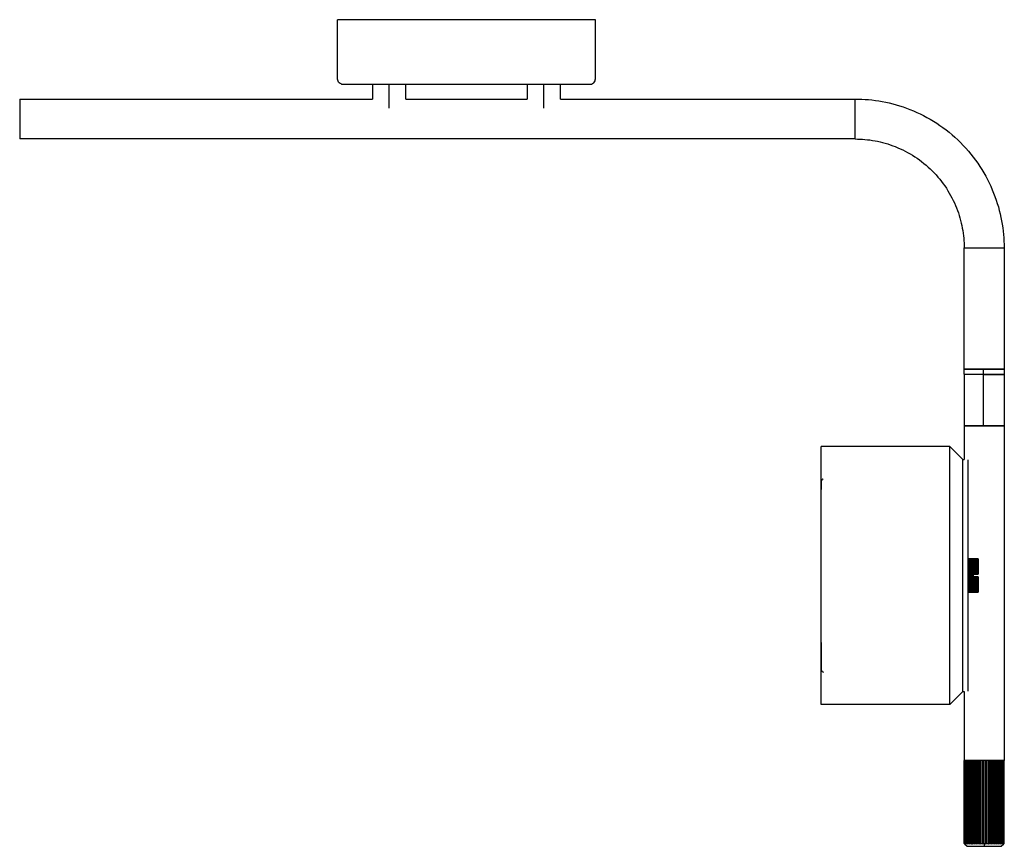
# Paper-space layout '_Izquierda' of a CAD drawing. Header units: millimetres. Extents: x -22 to 360, y -273 to 48.
import ezdxf

# ---------------------------------------------------------------- set-up
doc = ezdxf.new("R2010")
doc.units = ezdxf.units.MM

psp = doc.layouts.new('_Izquierda')

# ---------------------------------------------------------------- linework, layer by layer
at = {"color": 7, "linetype": 'Continuous', "lineweight": 25}
for p, q in [((114.76, 22.5), (114.76, 16.75)), ((121.26, 13.22), (121.26, 22.5)), ((127.76, 16.75), (127.76, 22.5)), ((174.76, 22.5), (174.76, 16.75)), ((181.26, 13.22), (181.26, 22.5)), ((187.76, 16.75), (187.76, 22.5)), ((-22, 16.75), (114.76, 16.75)), ((127.76, 16.75), (174.76, 16.75)), ((187.76, 16.75), (302, 16.75)), ((302, 1.25), (-22, 1.25)), ((344.25, -90), (344.25, -41)), ((359.75, -41), (359.75, -90)), ((344.25, -90.1), (344.25, -123)), ((348.6, -90.1), (348.6, -90)), ((351.77, -90), (351.77, -88)), ((351.77, -110), (351.77, -90.1)), ((351.78, -90.1), (351.78, -90)), ((359.75, -90.1), (359.75, -239.79)), ((338.75, -118), (288.75, -118)), ((343.75, -123), (338.75, -118)), ((343.75, -123), (344.25, -123)), ((345.75, -161.5), (349.75, -161.5)), ((349.75, -161.55), (345.75, -161.55)), ((345.75, -161.6), (345.75, -161.55)), ((345.75, -161.6), (349.75, -161.6)), ((349.75, -161.74), (345.75, -161.74)), ((345.75, -161.85), (345.75, -161.74)), ((345.75, -161.85), (349.75, -161.85)), ((349.75, -162.07), (345.75, -162.07)), ((345.75, -162.23), (345.75, -162.07)), ((345.75, -162.23), (349.75, -162.23)), ((349.75, -162.53), (345.75, -162.53)), ((345.75, -162.73), (345.75, -162.53)), ((345.75, -162.73), (349.75, -162.73)), ((349.75, -163.11), (345.75, -163.11)), ((345.75, -163.36), (345.75, -163.11)), ((345.75, -163.36), (349.75, -163.36)), ((345.75, -164.09), (345.75, -163.81)), ((349.75, -163.81), (345.75, -163.81)), ((345.75, -164.06), (349.75, -164.06)), ((345.75, -164.09), (349.75, -164.09)), ((349.75, -161.55), (349.75, -161.56)), ((349.75, -161.74), (349.75, -161.85)), ((349.75, -162.07), (349.75, -162.23)), ((349.75, -162.53), (349.75, -162.73)), ((349.75, -163.11), (349.75, -163.36)), ((349.75, -163.81), (349.75, -164.06)), ((345.75, -164.91), (345.75, -164.59)), ((349.75, -164.59), (345.75, -164.59)), ((345.75, -164.84), (349.75, -164.84)), ((345.75, -164.91), (349.75, -164.91)), ((349.75, -165.46), (345.75, -165.46)), ((345.75, -165.69), (345.75, -165.46)), ((345.75, -165.69), (349.75, -165.69)), ((345.75, -165.8), (349.75, -165.8)), ((349.75, -166.38), (345.75, -166.38)), ((345.75, -166.59), (349.75, -166.59)), ((345.75, -166.73), (349.75, -166.73)), ((349.75, -167.33), (345.75, -167.33)), ((345.75, -167.53), (348.65, -167.53)), ((345.75, -167.7), (347.75, -167.7)), ((347.75, -168), (345.75, -168)), ((347.75, -167.6), (349.75, -167.44)), ((347.75, -167.7), (347.75, -167.6)), ((349.75, -164.59), (349.75, -164.91)), ((349.75, -165.46), (349.75, -165.8)), ((349.75, -166.38), (349.75, -166.73)), ((349.75, -167.33), (349.75, -167.44)), ((347.75, -168.3), (345.75, -168.3)), ((345.75, -168.47), (348.65, -168.47)), ((345.75, -168.67), (349.75, -168.67)), ((349.75, -169.27), (345.75, -169.27)), ((345.75, -169.41), (349.75, -169.41)), ((345.75, -169.62), (349.75, -169.62)), ((349.75, -170.2), (345.75, -170.2)), ((345.75, -170.31), (349.75, -170.31)), ((345.75, -170.54), (345.75, -170.31)), ((345.75, -170.54), (349.75, -170.54)), ((349.75, -171.09), (345.75, -171.09)), ((345.75, -171.41), (345.75, -171.09)), ((345.75, -171.16), (349.75, -171.16)), ((345.75, -171.41), (349.75, -171.41)), ((347.75, -168.4), (347.75, -168.3)), ((349.75, -168.56), (347.75, -168.4)), ((349.75, -168.56), (349.75, -168.67)), ((349.75, -169.27), (349.75, -169.62)), ((349.75, -170.2), (349.75, -170.54)), ((349.75, -171.09), (349.75, -171.41)), ((349.75, -171.91), (345.75, -171.91)), ((345.75, -172.19), (345.75, -171.91)), ((345.75, -171.94), (349.75, -171.94)), ((345.75, -172.19), (349.75, -172.19)), ((349.75, -172.64), (345.75, -172.64)), ((345.75, -172.89), (345.75, -172.64)), ((345.75, -172.89), (349.75, -172.89)), ((349.75, -173.27), (345.75, -173.27)), ((345.75, -173.47), (345.75, -173.27)), ((345.75, -173.47), (349.75, -173.47)), ((349.75, -173.77), (345.75, -173.77)), ((345.75, -173.93), (345.75, -173.77)), ((345.75, -173.93), (349.75, -173.93)), ((349.75, -174.15), (345.75, -174.15)), ((345.75, -174.26), (345.75, -174.15)), ((345.75, -174.26), (349.75, -174.26)), ((349.75, -174.4), (345.75, -174.4)), ((345.75, -174.45), (345.75, -174.4)), ((345.75, -174.45), (349.75, -174.45)), ((349.75, -174.5), (345.75, -174.5)), ((349.75, -171.94), (349.75, -172.19)), ((349.75, -172.64), (349.75, -172.89)), ((349.75, -173.27), (349.75, -173.47)), ((349.75, -173.77), (349.75, -173.93)), ((349.75, -174.15), (349.75, -174.26)), ((349.75, -174.44), (349.75, -174.45)), ((343.75, -213), (338.75, -218)), ((343.75, -213), (344.25, -213)), ((344.25, -213), (344.25, -239.79)), ((338.75, -218), (288.75, -218)), ((344.31, -271.89), (344.31, -239.79)), ((344.38, -239.79), (344.38, -271.89)), ((344.54, -271.89), (344.54, -239.79)), ((344.66, -239.79), (344.66, -271.89)), ((344.93, -271.89), (344.93, -239.79)), ((345.12, -239.79), (345.12, -271.89)), ((345.48, -271.89), (345.48, -239.79)), ((345.73, -239.79), (345.73, -271.89)), ((346.18, -271.89), (346.18, -239.79)), ((346.47, -239.79), (346.47, -271.89)), ((347, -271.89), (347, -239.79)), ((347.31, -239.79), (347.31, -272.11)), ((347.34, -239.79), (347.34, -271.89)), ((347.94, -271.89), (347.94, -239.79)), ((348.24, -239.79), (348.24, -272.11)), ((348.32, -239.79), (348.32, -271.89)), ((348.97, -271.89), (348.97, -239.79)), ((349.25, -239.79), (349.25, -272.11)), ((349.38, -239.79), (349.38, -271.89)), ((350.07, -271.89), (350.07, -239.79)), ((350.33, -239.79), (350.33, -272.11)), ((350.49, -239.79), (350.49, -271.89)), ((351.21, -271.89), (351.21, -239.79)), ((351.44, -239.79), (351.44, -272.11)), ((351.64, -239.79), (351.64, -271.89)), ((352.36, -271.89), (352.36, -239.79)), ((352.36, -239.79), (352.36, -239.79)), ((352.57, -239.79), (352.57, -272.11)), ((352.8, -239.79), (352.8, -271.89)), ((353.51, -271.89), (353.51, -239.79)), ((353.51, -239.79), (353.51, -239.79)), ((353.68, -239.79), (353.68, -272.11)), ((353.94, -239.79), (353.94, -271.89)), ((353.94, -239.79), (353.94, -239.79)), ((354.63, -271.89), (354.63, -239.79)), ((354.63, -239.79), (354.63, -239.79)), ((354.75, -239.79), (354.75, -272.11)), ((355.04, -239.79), (355.04, -271.89)), ((355.04, -239.79), (355.04, -239.79)), ((355.69, -271.89), (355.69, -239.79)), ((355.69, -239.79), (355.69, -239.79)), ((355.77, -239.79), (355.77, -272.11)), ((356.07, -239.79), (356.06, -239.79)), ((356.07, -239.79), (356.07, -271.89)), ((356.66, -271.89), (356.66, -239.79)), ((356.66, -239.79), (356.66, -239.79)), ((356.7, -239.79), (356.7, -272.11)), ((357, -239.79), (357, -271.89)), ((357, -239.79), (357, -239.79)), ((357.53, -271.89), (357.53, -239.79)), ((357.83, -239.79), (357.83, -271.89)), ((357.83, -239.79), (357.83, -239.79)), ((358.28, -271.89), (358.28, -239.79)), ((358.53, -239.79), (358.39, -239.79)), ((358.53, -239.79), (358.53, -271.89)), ((358.89, -271.89), (358.89, -239.79)), ((359.08, -239.79), (359.07, -239.79)), ((359.08, -239.79), (359.08, -271.89)), ((359.34, -271.89), (359.34, -239.79)), ((359.47, -239.79), (359.38, -239.79)), ((359.47, -239.79), (359.47, -271.89)), ((359.71, -239.79), (359.56, -239.79)), ((359.63, -271.89), (359.63, -239.79)), ((359.7, -239.79), (359.7, -271.89)), ((344.47, -272.11), (345.36, -273)), ((352, -271.89), (352, -273)), ((358.65, -273), (359.53, -272.11))]:
    psp.add_line(p, q, dxfattribs=at)
at = {"color": 7, "linetype": 'Continuous', "lineweight": 25, "flags": 128}
psp.add_lwpolyline([(288.75, -193.93), (288.75, -196.22), (288.75, -198.07), (288.75, -199.72), (288.75, -201.13), (288.75, -202.52), (288.75, -203.42), (288.76, -203.99), (288.76, -204.25), (288.77, -204.43), (288.78, -204.55), (288.79, -204.63), (288.79, -204.65), (288.8, -204.66), (288.8, -204.66), (288.8, -204.66), (288.8, -204.67), (288.8, -204.67), (288.8, -204.67), (288.8, -204.67), (288.8, -204.68), (288.8, -204.68), (288.81, -204.69), (288.82, -204.7), (288.83, -204.71), (288.85, -204.7), (288.87, -204.71), (288.88, -204.72), (288.89, -204.73), (288.89, -204.74), (288.9, -204.74), (288.9, -204.75), (288.9, -204.75), (288.91, -204.76), (288.92, -204.77), (288.92, -204.79), (288.94, -204.82), (288.96, -204.86), (289.07, -205.05), (289.23, -205.26), (289.44, -205.41), (289.68, -205.49), (289.75, -205.49), (289.75, -205.49), (289.75, -205.49), (289.75, -205.49), (289.75, -205.49), (289.75, -205.49), (289.75, -205.49), (289.75, -205.49), (289.75, -205.49), (289.75, -205.49), (289.75, -205.49)], dxfattribs=at)
at = {"color": 7, "linetype": 'Continuous', "lineweight": 25}
for points, knots in [([(102.65, 22.6), (102.4, 22.68), (102.15, 22.81), (101.73, 23.18), (101.56, 23.42), (101.33, 23.91), (101.28, 24.17), (101.27, 24.43), (101.27, 24.44), (101.26, 24.47), (101.26, 24.49), (101.26, 24.54), (101.26, 24.64), (101.26, 24.87), (101.26, 26.13), (101.26, 29.45), (101.26, 36.88), (101.26, 43.25), (101.26, 47.5)], [0, 0, 0, 0, 0.03125, 0.03125, 0.0625, 0.0625, 0.09375, 0.09375, 0.095703, 0.095703, 0.097656, 0.097656, 0.101563, 0.109375, 0.125, 0.25, 0.5, 1, 1, 1, 1]), ([(201.26, 47.5), (201.26, 47.5), (201, 47.5), (199.86, 47.5), (198.97, 47.5), (196.54, 47.5), (194.98, 47.5), (191.25, 47.5), (189.06, 47.5), (184.18, 47.5), (181.48, 47.5), (175.77, 47.5), (172.75, 47.5), (166.59, 47.5), (163.46, 47.5), (157.27, 47.5), (154.21, 47.5), (148.32, 47.5), (145.26, 47.5), (139.07, 47.5), (135.94, 47.5), (129.78, 47.5), (126.76, 47.5), (121.05, 47.5), (118.35, 47.5), (113.47, 47.5), (111.28, 47.5), (107.55, 47.5), (105.99, 47.5), (103.56, 47.5), (102.67, 47.5), (101.53, 47.5), (101.26, 47.5), (101.26, 47.5)], [0, 0, 0, 0, 0.0625, 0.0625, 0.125, 0.125, 0.1875, 0.1875, 0.25, 0.25, 0.3125, 0.3125, 0.375, 0.375, 0.4375, 0.4375, 0.5, 0.5, 0.5625, 0.5625, 0.625, 0.625, 0.6875, 0.6875, 0.75, 0.75, 0.8125, 0.8125, 0.875, 0.875, 0.9375, 0.9375, 1, 1, 1, 1]), ([(200.39, 22.9), (200.47, 22.95), (200.83, 23.13), (201.19, 23.77), (201.28, 24.63), (201.24, 26.36), (201.32, 33.98), (201.29, 41.32), (201.26, 47.5)], [0, 0, 0, 0, 0.0120259, 0.0479833, 0.0813702, 0.1162549, 0.2557936, 1, 1, 1, 1]), ([(102.65, 22.6), (102.74, 22.58), (103.08, 22.48), (103.42, 22.51), (104.03, 22.49), (104.67, 22.5), (105.63, 22.5), (107.25, 22.5), (109.62, 22.5), (112.84, 22.5), (116.29, 22.5), (120.04, 22.5), (124.24, 22.5), (128.88, 22.5), (133.88, 22.5), (139.16, 22.5), (144.61, 22.5), (150.15, 22.5), (155.71, 22.5), (161.2, 22.5), (166.53, 22.5), (171.58, 22.5), (176.28, 22.5), (180.65, 22.5), (184.77, 22.5), (188.63, 22.5), (192.09, 22.5), (194.74, 22.5), (196.86, 22.5), (198.34, 22.49), (199.37, 22.52), (199.86, 22.51), (200.32, 22.81), (200.4, 22.87)], [0, 0, 0, 0, 0.003152, 0.01162, 0.023502, 0.049213, 0.077848, 0.105542, 0.151302, 0.192488, 0.229649, 0.265747, 0.302566, 0.340108, 0.378081, 0.416058, 0.454035, 0.492013, 0.52999, 0.567967, 0.605907, 0.643339, 0.680124, 0.716269, 0.753873, 0.794573, 0.838368, 0.884604, 0.927341, 0.965618, 0.983219, 0.996965, 1, 1, 1, 1]), ([(-22, 16.75), (-22, 16.75), (-22, 16.71), (-22, 16.53), (-22, 16.39), (-22, 16.02), (-22, 15.78), (-22, 15.2), (-22, 14.86), (-22, 14.1), (-22, 13.68), (-22, 12.8), (-22, 12.33), (-22, 11.38), (-22, 10.89), (-22, 9.93), (-22, 9.46), (-22, 8.54), (-22, 8.07), (-22, 7.11), (-22, 6.62), (-22, 5.67), (-22, 5.2), (-22, 4.32), (-22, 3.9), (-22, 3.14), (-22, 2.8), (-22, 2.22), (-22, 1.98), (-22, 1.61), (-22, 1.47), (-22, 1.29), (-22, 1.25), (-22, 1.25)], [0, 0, 0, 0, 0.0625, 0.0625, 0.125, 0.125, 0.1875, 0.1875, 0.25, 0.25, 0.3125, 0.3125, 0.375, 0.375, 0.4375, 0.4375, 0.5, 0.5, 0.5625, 0.5625, 0.625, 0.625, 0.6875, 0.6875, 0.75, 0.75, 0.8125, 0.8125, 0.875, 0.875, 0.9375, 0.9375, 1, 1, 1, 1]), ([(302, 1.25), (302, 1.25), (302, 1.29), (302, 1.47), (302, 1.61), (302, 1.98), (302, 2.22), (302, 2.8), (302, 3.14), (302, 3.9), (302, 4.32), (302, 5.2), (302, 5.67), (302, 6.62), (302, 7.11), (302, 8.07), (302, 8.54), (302, 9.46), (302, 9.93), (302, 10.89), (302, 11.38), (302, 12.33), (302, 12.8), (302, 13.68), (302, 14.1), (302, 14.86), (302, 15.2), (302, 15.78), (302, 16.02), (302, 16.39), (302, 16.53), (302, 16.71), (302, 16.75), (302, 16.75)], [0, 0, 0, 0, 0.0625, 0.0625, 0.125, 0.125, 0.1875, 0.1875, 0.25, 0.25, 0.3125, 0.3125, 0.375, 0.375, 0.4375, 0.4375, 0.5, 0.5, 0.5625, 0.5625, 0.625, 0.625, 0.6875, 0.6875, 0.75, 0.75, 0.8125, 0.8125, 0.875, 0.875, 0.9375, 0.9375, 1, 1, 1, 1]), ([(302, 16.75), (305.4, 16.75), (308.93, 16.45), (316.08, 15.12), (319.7, 14.1), (326.81, 11.29), (330.3, 9.49), (336.9, 5.18), (340.02, 2.65), (345.65, -2.98), (348.18, -6.1), (352.49, -12.7), (354.29, -16.19), (357.1, -23.3), (358.12, -26.92), (359.45, -34.07), (359.75, -37.6), (359.75, -41)], [0, 0, 0, 0, 0.125, 0.125, 0.25, 0.25, 0.375, 0.375, 0.5, 0.5, 0.625, 0.625, 0.75, 0.75, 0.875, 0.875, 1, 1, 1, 1]), ([(302, 1.25), (304.49, 1.25), (307.07, 1.03), (312.3, 0.06), (314.95, -0.69), (320.15, -2.75), (322.7, -4.06), (327.54, -7.22), (329.81, -9.06), (333.94, -13.19), (335.78, -15.46), (338.94, -20.3), (340.25, -22.85), (342.31, -28.05), (343.06, -30.7), (344.03, -35.93), (344.25, -38.51), (344.25, -41)], [0, 0, 0, 0, 0.125, 0.125, 0.25, 0.25, 0.375, 0.375, 0.5, 0.5, 0.625, 0.625, 0.75, 0.75, 0.875, 0.875, 1, 1, 1, 1]), ([(344.25, -41), (344.25, -41), (344.29, -41), (344.47, -41), (344.61, -41), (344.98, -41), (345.22, -41), (345.8, -41), (346.14, -41), (346.9, -41), (347.32, -41), (348.2, -41), (348.67, -41), (349.62, -41), (350.11, -41), (351.07, -41), (351.54, -41), (352.46, -41), (352.93, -41), (353.89, -41), (354.38, -41), (355.33, -41), (355.8, -41), (356.68, -41), (357.1, -41), (357.86, -41), (358.2, -41), (358.78, -41), (359.02, -41), (359.39, -41), (359.53, -41), (359.71, -41), (359.75, -41), (359.75, -41)], [0, 0, 0, 0, 0.0625, 0.0625, 0.125, 0.125, 0.1875, 0.1875, 0.25, 0.25, 0.3125, 0.3125, 0.375, 0.375, 0.4375, 0.4375, 0.5, 0.5, 0.5625, 0.5625, 0.625, 0.625, 0.6875, 0.6875, 0.75, 0.75, 0.8125, 0.8125, 0.875, 0.875, 0.9375, 0.9375, 1, 1, 1, 1]), ([(344.25, -88), (344.25, -88), (344.29, -88), (344.47, -88), (344.61, -88), (344.98, -88), (345.22, -88), (345.8, -88), (346.14, -88), (346.9, -88), (347.32, -88), (348.2, -88), (348.67, -88), (349.62, -88), (350.11, -88), (351.07, -88), (351.54, -88), (352.46, -88), (352.93, -88), (353.89, -88), (354.38, -88), (355.33, -88), (355.8, -88), (356.68, -88), (357.1, -88), (357.86, -88), (358.2, -88), (358.78, -88), (359.02, -88), (359.39, -88), (359.53, -88), (359.71, -88), (359.75, -88), (359.75, -88)], [0, 0, 0, 0, 0.0625, 0.0625, 0.125, 0.125, 0.1875, 0.1875, 0.25, 0.25, 0.3125, 0.3125, 0.375, 0.375, 0.4375, 0.4375, 0.5, 0.5, 0.5625, 0.5625, 0.625, 0.625, 0.6875, 0.6875, 0.75, 0.75, 0.8125, 0.8125, 0.875, 0.875, 0.9375, 0.9375, 1, 1, 1, 1]), ([(351.77, -88), (350.8, -88), (348.78, -88), (346.48, -88), (345.07, -88), (344.36, -88), (344.3, -88), (344.27, -88)], [0, 0, 0, 0, 0.24427, 0.508665, 0.686978, 0.858857, 1, 1, 1, 1]), ([(351.77, -90.1), (350.8, -90.1), (348.78, -90.1), (346.48, -90.1), (345.07, -90.1), (344.36, -90.1), (344.3, -90.1), (344.27, -90.1)], [0, 0, 0, 0, 0.24427, 0.508665, 0.686978, 0.858857, 1, 1, 1, 1]), ([(344.29, -90), (344.36, -90), (344.53, -90), (346.03, -90), (347.94, -90), (349.82, -90), (351.14, -90), (351.77, -90)], [0, 0, 0, 0, 0.225247, 0.489595, 0.667876, 0.839726, 1, 1, 1, 1]), ([(359.73, -88), (359.73, -88), (359.84, -88), (359.22, -88), (357.67, -88), (355.65, -88), (353.73, -88), (352.41, -88), (351.77, -88)], [0, 0, 0, 0, 0.018453, 0.253707, 0.508345, 0.680077, 0.845613, 1, 1, 1, 1]), ([(351.77, -90), (352.75, -90), (354.78, -90), (357.16, -90), (358.73, -90), (359.48, -90), (359.85, -90), (359.72, -90), (359.71, -90)], [0, 0, 0, 0, 0.235295, 0.489976, 0.661737, 0.827301, 0.981714, 1, 1, 1, 1]), ([(351.77, -90.1), (352.75, -90.1), (354.78, -90.1), (357.16, -90.1), (358.73, -90.1), (359.48, -90.1), (359.85, -90.1), (359.72, -90.1), (359.71, -90.1)], [0, 0, 0, 0, 0.235295, 0.489976, 0.661737, 0.827301, 0.981714, 1, 1, 1, 1]), ([(359.75, -110), (359.75, -110), (359.71, -110), (359.53, -110), (359.39, -110), (359.02, -110), (358.78, -110), (358.2, -110), (357.86, -110), (357.1, -110), (356.68, -110), (355.8, -110), (355.33, -110), (354.38, -110), (353.89, -110), (352.93, -110), (352.46, -110), (351.54, -110), (351.07, -110), (350.11, -110), (349.62, -110), (348.67, -110), (348.2, -110), (347.32, -110), (346.9, -110), (346.14, -110), (345.8, -110), (345.22, -110), (344.98, -110), (344.61, -110), (344.47, -110), (344.29, -110), (344.25, -110), (344.25, -110)], [0, 0, 0, 0, 0.0625, 0.0625, 0.125, 0.125, 0.1875, 0.1875, 0.25, 0.25, 0.3125, 0.3125, 0.375, 0.375, 0.4375, 0.4375, 0.5, 0.5, 0.5625, 0.5625, 0.625, 0.625, 0.6875, 0.6875, 0.75, 0.75, 0.8125, 0.8125, 0.875, 0.875, 0.9375, 0.9375, 1, 1, 1, 1]), ([(344.29, -110), (344.36, -110), (344.53, -110), (346.03, -110), (347.94, -110), (349.82, -110), (351.14, -110), (351.77, -110)], [0, 0, 0, 0, 0.225247, 0.489595, 0.667876, 0.839726, 1, 1, 1, 1]), ([(351.77, -110), (352.75, -110), (354.78, -110), (357.16, -110), (358.73, -110), (359.48, -110), (359.85, -110), (359.72, -110), (359.71, -110)], [0, 0, 0, 0, 0.2352947, 0.4899758, 0.6617369, 0.8273015, 0.9817143, 1, 1, 1, 1]), ([(288.75, -218), (288.75, -218), (288.75, -217.74), (288.75, -216.59), (288.75, -215.71), (288.75, -213.27), (288.75, -211.72), (288.75, -207.98), (288.75, -205.8), (288.75, -200.91), (288.75, -198.22), (288.75, -192.5), (288.75, -189.48), (288.75, -183.33), (288.75, -180.19), (288.75, -174), (288.75, -170.95), (288.75, -165.05), (288.75, -162), (288.75, -155.81), (288.75, -152.67), (288.75, -146.52), (288.75, -143.5), (288.75, -137.78), (288.75, -135.09), (288.75, -130.2), (288.75, -128.02), (288.75, -124.28), (288.75, -122.73), (288.75, -120.29), (288.75, -119.41), (288.75, -118.26), (288.75, -118), (288.75, -118)], [0, 0, 0, 0, 0.0625, 0.0625, 0.125, 0.125, 0.1875, 0.1875, 0.25, 0.25, 0.3125, 0.3125, 0.375, 0.375, 0.4375, 0.4375, 0.5, 0.5, 0.5625, 0.5625, 0.625, 0.625, 0.6875, 0.6875, 0.75, 0.75, 0.8125, 0.8125, 0.875, 0.875, 0.9375, 0.9375, 1, 1, 1, 1]), ([(338.75, -218), (338.75, -218), (338.75, -217.74), (338.75, -216.59), (338.75, -215.71), (338.75, -213.27), (338.75, -211.72), (338.75, -207.98), (338.75, -205.8), (338.75, -200.91), (338.75, -198.22), (338.75, -192.5), (338.75, -189.48), (338.75, -183.33), (338.75, -180.19), (338.75, -174), (338.75, -170.95), (338.75, -165.05), (338.75, -162), (338.75, -155.81), (338.75, -152.67), (338.75, -146.52), (338.75, -143.5), (338.75, -137.78), (338.75, -135.09), (338.75, -130.2), (338.75, -128.02), (338.75, -124.28), (338.75, -122.73), (338.75, -120.29), (338.75, -119.41), (338.75, -118.26), (338.75, -118), (338.75, -118)], [0, 0, 0, 0, 0.0625, 0.0625, 0.125, 0.125, 0.1875, 0.1875, 0.25, 0.25, 0.3125, 0.3125, 0.375, 0.375, 0.4375, 0.4375, 0.5, 0.5, 0.5625, 0.5625, 0.625, 0.625, 0.6875, 0.6875, 0.75, 0.75, 0.8125, 0.8125, 0.875, 0.875, 0.9375, 0.9375, 1, 1, 1, 1]), ([(343.75, -213), (343.75, -213), (343.75, -212.76), (343.75, -211.73), (343.75, -210.94), (343.75, -208.74), (343.75, -207.35), (343.75, -203.98), (343.75, -202.02), (343.75, -197.62), (343.75, -195.2), (343.75, -190.05), (343.75, -187.33), (343.75, -181.79), (343.75, -178.97), (343.75, -173.4), (343.75, -170.65), (343.75, -165.35), (343.75, -162.6), (343.75, -157.03), (343.75, -154.21), (343.75, -148.67), (343.75, -145.95), (343.75, -140.8), (343.75, -138.38), (343.75, -133.98), (343.75, -132.02), (343.75, -128.65), (343.75, -127.26), (343.75, -125.06), (343.75, -124.27), (343.75, -123.24), (343.75, -123), (343.75, -123)], [0, 0, 0, 0, 0.0625, 0.0625, 0.125, 0.125, 0.1875, 0.1875, 0.25, 0.25, 0.3125, 0.3125, 0.375, 0.375, 0.4375, 0.4375, 0.5, 0.5, 0.5625, 0.5625, 0.625, 0.625, 0.6875, 0.6875, 0.75, 0.75, 0.8125, 0.8125, 0.875, 0.875, 0.9375, 0.9375, 1, 1, 1, 1]), ([(343.75, -213), (343.75, -213), (343.75, -212.76), (343.75, -211.73), (343.75, -210.94), (343.75, -208.74), (343.75, -207.35), (343.75, -203.98), (343.75, -202.02), (343.75, -197.62), (343.75, -195.2), (343.75, -190.05), (343.75, -187.33), (343.75, -181.79), (343.75, -178.97), (343.75, -173.4), (343.75, -170.65), (343.75, -165.35), (343.75, -162.6), (343.75, -157.03), (343.75, -154.21), (343.75, -148.67), (343.75, -145.95), (343.75, -140.8), (343.75, -138.38), (343.75, -133.98), (343.75, -132.02), (343.75, -128.65), (343.75, -127.26), (343.75, -125.06), (343.75, -124.27), (343.75, -123.24), (343.75, -123), (343.75, -123)], [0, 0, 0, 0, 0.0625, 0.0625, 0.125, 0.125, 0.1875, 0.1875, 0.25, 0.25, 0.3125, 0.3125, 0.375, 0.375, 0.4375, 0.4375, 0.5, 0.5, 0.5625, 0.5625, 0.625, 0.625, 0.6875, 0.6875, 0.75, 0.75, 0.8125, 0.8125, 0.875, 0.875, 0.9375, 0.9375, 1, 1, 1, 1]), ([(345.75, -212.79), (345.75, -212.73), (345.75, -212.55), (345.75, -211.13), (345.75, -208.54), (345.75, -204.77), (345.75, -199.97), (345.75, -194.29), (345.75, -188), (345.75, -181.36), (345.75, -174.65), (345.75, -168), (345.75, -161.35), (345.75, -154.64), (345.75, -148), (345.75, -141.71), (345.75, -136.03), (345.75, -131.23), (345.75, -127.46), (345.75, -124.87), (345.75, -123.45), (345.75, -123.27), (345.75, -123.21)], [0, 0, 0, 0, 0.027241, 0.077919, 0.130588, 0.184675, 0.239499, 0.294322, 0.348409, 0.401078, 0.451756, 0.5, 0.548244, 0.598922, 0.651591, 0.705678, 0.760501, 0.815325, 0.869412, 0.922081, 0.972759, 1, 1, 1, 1]), ([(289.59, -130.57), (289.47, -130.61), (289.2, -130.69), (289.1, -130.91), (289, -131.08), (288.94, -131.19), (288.92, -131.22), (288.91, -131.23), (288.91, -131.24), (288.9, -131.25), (288.9, -131.25), (288.9, -131.26), (288.89, -131.27), (288.88, -131.28), (288.84, -131.33), (288.84, -131.22), (288.76, -131.26), (288.76, -131.42), (288.75, -131.99), (288.75, -132.88), (288.75, -133.63), (288.75, -134.35), (288.75, -134.71)], [0, 0, 0, 0, 0.048848, 0.112405, 0.14192, 0.145902, 0.147222, 0.147737, 0.148173, 0.148556, 0.148924, 0.149318, 0.149773, 0.150942, 0.152533, 0.181773, 0.305263, 0.463255, 0.655751, 0.821971, 0.909535, 1, 1, 1, 1]), ([(359.48, -239.79), (359.41, -239.79), (359.21, -239.79), (357.8, -239.79), (355.86, -239.79), (353.95, -239.79), (351.67, -239.79), (349, -239.79), (346.65, -239.79), (345.18, -239.79), (344.42, -239.79), (344.33, -239.79), (344.29, -239.79)], [0, 0, 0, 0, 0.065114, 0.20516, 0.299609, 0.390651, 0.47556, 0.604946, 0.744991, 0.83944, 0.930482, 1, 1, 1, 1]), ([(345.36, -273), (345.36, -273), (345.4, -273), (345.55, -273), (345.66, -273), (345.99, -273), (346.19, -273), (346.69, -273), (346.98, -273), (347.63, -273), (347.99, -273), (348.75, -273), (349.15, -273), (349.97, -273), (350.38, -273), (351.21, -273), (351.61, -273), (352, -273)], [0, 0, 0, 0, 0.125, 0.125, 0.25, 0.25, 0.375, 0.375, 0.5, 0.5, 0.625, 0.625, 0.75, 0.75, 0.875, 0.875, 1, 1, 1, 1]), ([(352, -273), (352.39, -273), (352.8, -273), (353.62, -273), (354.04, -273), (354.86, -273), (355.26, -273), (356.02, -273), (356.38, -273), (357.02, -273), (357.31, -273), (357.81, -273), (358.02, -273), (358.34, -273), (358.46, -273), (358.61, -273), (358.65, -273), (358.65, -273)], [0, 0, 0, 0, 0.125, 0.125, 0.25, 0.25, 0.375, 0.375, 0.5, 0.5, 0.625, 0.625, 0.75, 0.75, 0.875, 0.875, 1, 1, 1, 1]), ([(359.64, -272), (359.65, -272), (359.68, -271.96), (359.72, -271.93), (359.75, -271.89)], [0, 0, 0, 0, 0.117984, 1, 1, 1, 1])]:
    psp.add_open_spline(points, degree=3, knots=knots, dxfattribs=at)
for points in [[(349.75, -161.5), (349.75, -161.51), (349.75, -161.52), (349.75, -161.55)], [(349.75, -161.6), (349.75, -161.64), (349.75, -161.68), (349.75, -161.74)], [(349.75, -161.85), (349.75, -161.91), (349.75, -161.98), (349.75, -162.07)], [(349.75, -162.23), (349.75, -162.32), (349.75, -162.42), (349.75, -162.53)], [(349.75, -162.73), (349.75, -162.85), (349.75, -162.98), (349.75, -163.11)], [(349.75, -163.36), (349.75, -163.5), (349.75, -163.65), (349.75, -163.81)], [(349.75, -164.09), (349.75, -164.25), (349.75, -164.42), (349.75, -164.59)], [(347.75, -167.7), (347.75, -167.8), (347.75, -167.9), (347.75, -168)], [(347.75, -168), (347.75, -168.1), (347.75, -168.2), (347.75, -168.3)], [(349.75, -164.91), (349.75, -165.09), (349.75, -165.27), (349.75, -165.46)], [(349.75, -165.8), (349.75, -165.99), (349.75, -166.18), (349.75, -166.38)], [(349.75, -166.73), (349.75, -166.93), (349.75, -167.13), (349.75, -167.33)], [(349.75, -168.67), (349.75, -168.87), (349.75, -169.07), (349.75, -169.27)], [(349.75, -169.62), (349.75, -169.82), (349.75, -170.01), (349.75, -170.2)], [(349.75, -170.54), (349.75, -170.73), (349.75, -170.91), (349.75, -171.09)], [(349.75, -171.41), (349.75, -171.58), (349.75, -171.75), (349.75, -171.91)], [(349.75, -172.19), (349.75, -172.35), (349.75, -172.5), (349.75, -172.64)], [(349.75, -172.89), (349.75, -173.02), (349.75, -173.15), (349.75, -173.27)], [(349.75, -173.47), (349.75, -173.58), (349.75, -173.68), (349.75, -173.77)], [(349.75, -173.93), (349.75, -174.02), (349.75, -174.09), (349.75, -174.15)], [(349.75, -174.26), (349.75, -174.32), (349.75, -174.36), (349.75, -174.4)], [(349.75, -174.45), (349.75, -174.48), (349.75, -174.49), (349.75, -174.5)], [(344.31, -239.79), (344.28, -239.79), (344.26, -239.79), (344.26, -239.79)], [(344.54, -239.79), (344.47, -239.79), (344.42, -239.79), (344.38, -239.79)], [(344.93, -239.79), (344.83, -239.79), (344.74, -239.79), (344.66, -239.79)], [(345.48, -239.79), (345.35, -239.79), (345.23, -239.79), (345.12, -239.79)], [(346.18, -239.79), (346.02, -239.79), (345.87, -239.79), (345.73, -239.79)], [(347, -239.79), (346.82, -239.79), (346.64, -239.79), (346.47, -239.79)], [(347.94, -239.79), (347.74, -239.79), (347.54, -239.79), (347.34, -239.79)], [(348.97, -239.79), (348.75, -239.79), (348.53, -239.79), (348.32, -239.79)], [(350.07, -239.79), (349.83, -239.79), (349.6, -239.79), (349.38, -239.79)], [(351.21, -239.79), (350.97, -239.79), (350.73, -239.79), (350.49, -239.79)], [(352.36, -239.79), (352.12, -239.79), (351.88, -239.79), (351.64, -239.79)], [(353.51, -239.79), (353.28, -239.79), (353.04, -239.79), (352.8, -239.79)], [(354.63, -239.79), (354.4, -239.79), (354.17, -239.79), (353.94, -239.79)], [(355.69, -239.79), (355.48, -239.79), (355.26, -239.79), (355.04, -239.79)], [(356.66, -239.79), (356.47, -239.79), (356.27, -239.79), (356.07, -239.79)], [(357.53, -239.79), (357.36, -239.79), (357.19, -239.79), (357, -239.79)], [(358.28, -239.79), (358.14, -239.79), (357.99, -239.79), (357.83, -239.79)], [(358.89, -239.79), (358.78, -239.79), (358.66, -239.79), (358.53, -239.79)], [(359.34, -239.79), (359.26, -239.79), (359.18, -239.79), (359.08, -239.79)], [(359.63, -239.79), (359.59, -239.79), (359.53, -239.79), (359.47, -239.79)], [(359.75, -239.79), (359.74, -239.79), (359.73, -239.79), (359.7, -239.79)], [(344.47, -272.11), (344.4, -272.04), (344.33, -271.97), (344.26, -271.89)], [(344.26, -271.89), (344.26, -271.89), (344.28, -271.89), (344.31, -271.89)], [(344.31, -271.89), (344.39, -271.97), (344.48, -272.04), (344.56, -272.11)], [(344.56, -272.11), (344.5, -272.04), (344.44, -271.97), (344.38, -271.89)], [(344.38, -271.89), (344.42, -271.89), (344.47, -271.89), (344.54, -271.89)], [(344.54, -271.89), (344.63, -271.97), (344.72, -272.04), (344.81, -272.11)], [(344.81, -272.11), (344.76, -272.04), (344.71, -271.97), (344.66, -271.89)], [(344.66, -271.89), (344.74, -271.89), (344.83, -271.89), (344.93, -271.89)], [(344.93, -271.89), (345.03, -271.97), (345.12, -272.04), (345.22, -272.11)], [(345.22, -272.11), (345.19, -272.04), (345.15, -271.97), (345.12, -271.89)], [(345.12, -271.89), (345.23, -271.89), (345.35, -271.89), (345.48, -271.89)], [(345.48, -271.89), (345.58, -271.97), (345.68, -272.04), (345.78, -272.11)], [(345.78, -272.11), (345.76, -272.04), (345.74, -271.97), (345.73, -271.89)], [(345.73, -271.89), (345.87, -271.89), (346.02, -271.89), (346.18, -271.89)], [(346.18, -271.89), (346.28, -271.97), (346.38, -272.04), (346.48, -272.11)], [(346.48, -272.11), (346.48, -272.04), (346.48, -271.97), (346.47, -271.89)], [(346.47, -271.89), (346.64, -271.89), (346.82, -271.89), (347, -271.89)], [(347, -271.89), (347.1, -271.97), (347.21, -272.04), (347.31, -272.11)], [(347.31, -272.11), (347.32, -272.04), (347.33, -271.97), (347.34, -271.89)], [(347.34, -271.89), (347.54, -271.89), (347.74, -271.89), (347.94, -271.89)], [(347.94, -271.89), (348.04, -271.97), (348.14, -272.04), (348.24, -272.11)], [(348.24, -272.11), (348.27, -272.04), (348.29, -271.97), (348.32, -271.89)], [(348.32, -271.89), (348.53, -271.89), (348.75, -271.89), (348.97, -271.89)], [(348.97, -271.89), (349.06, -271.97), (349.16, -272.04), (349.25, -272.11)], [(349.25, -272.11), (349.29, -272.04), (349.34, -271.97), (349.38, -271.89)], [(349.38, -271.89), (349.6, -271.89), (349.83, -271.89), (350.07, -271.89)], [(350.07, -271.89), (350.15, -271.97), (350.24, -272.04), (350.33, -272.11)], [(350.33, -272.11), (350.38, -272.04), (350.44, -271.97), (350.49, -271.89)], [(350.49, -271.89), (350.73, -271.89), (350.97, -271.89), (351.21, -271.89)], [(351.21, -271.89), (351.28, -271.97), (351.36, -272.04), (351.44, -272.11)], [(351.44, -272.11), (351.51, -272.04), (351.58, -271.97), (351.64, -271.89)], [(351.64, -271.89), (351.76, -271.89), (351.88, -271.89), (352, -271.89)], [(352, -271.89), (352.12, -271.89), (352.24, -271.89), (352.36, -271.89)], [(352.36, -271.89), (352.43, -271.97), (352.5, -272.04), (352.57, -272.11)], [(352.57, -272.11), (352.64, -272.04), (352.72, -271.97), (352.8, -271.89)], [(352.8, -271.89), (353.04, -271.89), (353.28, -271.89), (353.51, -271.89)], [(353.51, -271.89), (353.57, -271.97), (353.62, -272.04), (353.68, -272.11)], [(353.68, -272.11), (353.77, -272.04), (353.85, -271.97), (353.94, -271.89)], [(353.94, -271.89), (354.17, -271.89), (354.4, -271.89), (354.63, -271.89)], [(354.63, -271.89), (354.67, -271.97), (354.71, -272.04), (354.75, -272.11)], [(354.75, -272.11), (354.85, -272.04), (354.94, -271.97), (355.04, -271.89)], [(355.04, -271.89), (355.26, -271.89), (355.48, -271.89), (355.69, -271.89)], [(355.69, -271.89), (355.71, -271.97), (355.74, -272.04), (355.77, -272.11)], [(355.77, -272.11), (355.87, -272.04), (355.97, -271.97), (356.07, -271.89)], [(356.07, -271.89), (356.27, -271.89), (356.47, -271.89), (356.66, -271.89)], [(356.66, -271.89), (356.67, -271.97), (356.69, -272.04), (356.7, -272.11)], [(356.7, -272.11), (356.8, -272.04), (356.9, -271.97), (357, -271.89)], [(357, -271.89), (357.19, -271.89), (357.36, -271.89), (357.53, -271.89)], [(357.53, -271.89), (357.53, -271.97), (357.53, -272.04), (357.52, -272.11)], [(357.52, -272.11), (357.63, -272.04), (357.73, -271.97), (357.83, -271.89)], [(357.83, -271.89), (357.99, -271.89), (358.14, -271.89), (358.28, -271.89)], [(358.28, -271.89), (358.26, -271.97), (358.24, -272.04), (358.22, -272.11)], [(358.22, -272.11), (358.33, -272.04), (358.43, -271.97), (358.53, -271.89)], [(358.53, -271.89), (358.66, -271.89), (358.78, -271.89), (358.89, -271.89)], [(358.89, -271.89), (358.85, -271.97), (358.82, -272.04), (358.79, -272.11)], [(358.79, -272.11), (358.88, -272.04), (358.98, -271.97), (359.08, -271.89)], [(359.08, -271.89), (359.18, -271.89), (359.26, -271.89), (359.34, -271.89)], [(359.34, -271.89), (359.29, -271.97), (359.25, -272.04), (359.2, -272.11)], [(359.2, -272.11), (359.29, -272.04), (359.38, -271.97), (359.47, -271.89)], [(359.63, -271.89), (359.57, -271.97), (359.51, -272.04), (359.45, -272.11)], [(359.45, -272.11), (359.53, -272.04), (359.61, -271.97), (359.7, -271.89)], [(359.47, -271.89), (359.53, -271.89), (359.59, -271.89), (359.63, -271.89)], [(359.75, -271.89), (359.68, -271.97), (359.6, -272.04), (359.53, -272.11)], [(359.7, -271.89), (359.73, -271.89), (359.74, -271.89), (359.75, -271.89)]]:
    psp.add_open_spline(points, degree=3, dxfattribs=at)

doc.saveas('drawing.dxf')
